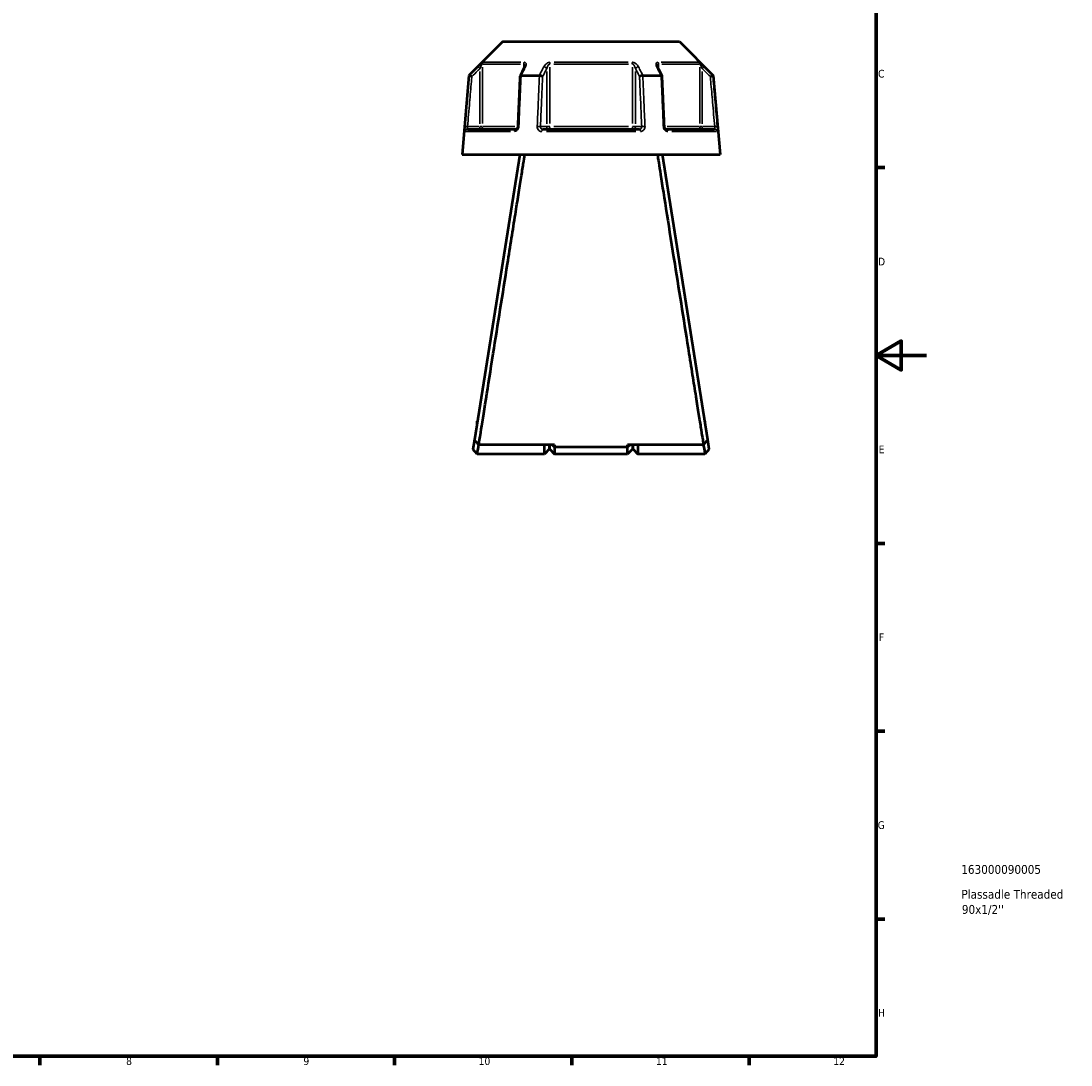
# Model space of a CAD drawing. Header units: millimetres. Extents: x 0 to 898, y 0 to 833.
# Tile 9 of 10: x 483 to 898, y 17 to 429. Entities that reach past the tile are written whole.
import ezdxf

# ---------------------------------------------------------------- set-up
doc = ezdxf.new("R2010")
doc.units = ezdxf.units.MM
for name, color, linetype, lineweight in [('Border (ANSI)', 7, 'Continuous', 70), ('Title (ISO)', 7, 'Continuous', 50), ('Visible (ANSI)', 7, 'Continuous', 50), ('Visible Narrow (ANSI)', 7, 'Continuous', 35)]:
    doc.layers.add(name, color=color, linetype=linetype, lineweight=lineweight)
doc.styles.add('Note Text (ANSI)', font='tahoma.ttf')
doc.styles.add('Note Text (ISO)', font='tahoma.ttf')

# ---------------------------------------------------------------- blocks, each defined once
blk = doc.blocks.new('Borders Default Border')
at = {"layer": 'Border (ANSI)'}
for p, q in [((821, 371.25), (824.45, 371.25)), ((821, 222.75), (824.45, 222.75)), ((821, 148.5), (824.45, 148.5)), ((821, 74.25), (824.45, 74.25)), ((490.58, 20), (490.58, 16.55)), ((560.67, 20), (560.67, 16.55)), ((630.75, 20), (630.75, 16.55)), ((700.83, 20), (700.83, 16.55)), ((770.92, 20), (770.92, 16.55))]:
    blk.add_line(p, q, dxfattribs=at)
at = {"layer": 'Border (ANSI)', "flags": 128}
for points in [[(20, 20), (20, 574), (821, 574), (821, 20), (20, 20)], [(841, 297), (821, 297), (831, 302.77), (831, 291.23), (821, 297)]]:
    blk.add_lwpolyline(points, dxfattribs=at)
at = {"layer": 'Border (ANSI)', "attachment_point": 7, "style": 'Note Text (ANSI)'}
for s, insert, char_height in [('C', (821.8, 406.8), 3.05), ('D', (821.81, 332.6), 3.05), ('E', (822.05, 258.35), 3.05), ('F', (822.14, 184.1), 3.05), ('G', (821.66, 109.79), 3.05), ('H', (821.81, 35.6), 3.05), ('8', (524.63, 16.48), 3.05), ('9', (594.7, 16.49), 3.05), ('10', (663.96, 16.49), 3.048), ('11', (734.04, 16.55), 3.048), ('12', (804.13, 16.55), 3.048)]:
    blk.add_mtext(s, dxfattribs=dict(at, insert=insert, char_height=char_height))
blk = doc.blocks.new('Title Blocks ISO')
at = {"layer": 'Title (ISO)', "style": 'Note Text (ISO)'}
for tag, p in [('PART_NUMBER_001', (33.69, 72.11)), ('DESCRIPTION_001', (33.74, 62.29)), ('DESCRIPTION_002', (33.93, 56.3))]:
    blk.add_attdef(tag, p, '', height=3.5, dxfattribs=at)

msp = doc.modelspace()

# ---------------------------------------------------------------- linework, layer by layer
at = {"layer": 'Visible (ANSI)'}
for p, q in [((673.502, 421.05), (660.124, 407.672)), ((673.502, 421.05), (743.283, 421.05)), ((743.283, 421.05), (756.662, 407.672)), ((660.124, 407.672), (657.393, 376.455)), ((660.124, 407.672), (660.303, 407.672)), ((680.745, 407.672), (687.952, 407.672)), ((728.834, 407.672), (736.041, 407.672)), ((756.482, 407.672), (756.662, 407.672)), ((756.662, 407.672), (759.393, 376.455)), ((659.563, 386.455), (678.695, 386.455)), ((689.261, 386.455), (727.525, 386.455)), ((738.09, 386.455), (757.222, 386.455)), ((657.393, 376.455), (759.393, 376.455)), ((680.193, 376.455), (662.29, 263.704)), ((754.495, 263.704), (736.593, 376.455)), ((663.273, 271.03), (663.273, 269.891)), ((663.454, 271.03), (663.273, 271.03)), ((753.513, 271.03), (753.332, 271.03)), ((753.513, 269.891), (753.513, 271.03)), ((662.29, 263.704), (661.706, 260.026)), ((693.943, 261.676), (663.97, 261.676)), ((689.943, 258.05), (689.943, 261.676)), ((691.943, 261.676), (691.943, 260.05)), ((691.943, 260.05), (691.943, 261.676)), ((692.976, 261.676), (693.943, 260.753)), ((693.943, 261.676), (693.943, 260.753)), ((752.816, 261.676), (722.843, 261.676)), ((723.809, 261.676), (722.843, 260.753)), ((722.843, 260.753), (722.843, 261.676)), ((724.843, 260.05), (724.843, 261.676)), ((724.843, 261.676), (724.843, 260.05)), ((726.843, 261.676), (726.843, 258.05)), ((755.079, 260.026), (754.495, 263.704)), ((663.393, 258.05), (661.706, 260.025)), ((689.943, 258.05), (663.393, 258.05)), ((691.943, 260.05), (689.943, 258.05)), ((691.943, 260.05), (693.943, 258.05)), ((693.943, 260.753), (693.943, 258.05)), ((722.843, 260.753), (693.943, 260.753)), ((722.843, 258.05), (693.943, 258.05)), ((722.843, 258.05), (722.843, 260.753)), ((724.843, 260.05), (722.843, 258.05)), ((724.843, 260.05), (726.843, 258.05)), ((753.393, 258.05), (726.843, 258.05)), ((755.079, 260.025), (753.393, 258.05))]:
    msp.add_line(p, q, dxfattribs=at)
for centre, major_axis, ratio, start_param, end_param in [((6693.858, -11242.296), (199.455, -16445.544), 0.5089738, 3.918737, 3.9190254), ((-5191.013, -11073.49), (197.571, 16207.287), 0.5090191, 5.505782, 5.5060747)]:
    msp.add_ellipse(centre, major_axis=major_axis, ratio=ratio, start_param=start_param, end_param=end_param, dxfattribs=at)
for points, knots in [([(682.146, 411.376), (682.146, 411.362), (682.145, 411.341), (682.138, 411.291), (682.133, 411.262), (682.118, 411.195), (682.107, 411.158), (682.081, 411.079), (682.066, 411.037), (682.029, 410.949), (682.008, 410.903), (681.984, 410.856)], [0.20265986, 0.20265986, 0.20265986, 0.20265986, 0.23121109, 0.23121109, 0.25976233, 0.25976233, 0.28831356, 0.28831356, 0.3168648, 0.3168648, 0.34541603, 0.34541603, 0.34541603, 0.34541603]), ([(734.801, 410.856), (734.777, 410.903), (734.756, 410.949), (734.72, 411.037), (734.704, 411.079), (734.678, 411.158), (734.668, 411.195), (734.652, 411.262), (734.647, 411.291), (734.641, 411.341), (734.64, 411.362), (734.64, 411.376)], [0, 0, 0, 0, 0.02855139, 0.02855139, 0.05710278, 0.05710278, 0.08565416, 0.08565416, 0.11420555, 0.11420555, 0.14275694, 0.14275694, 0.14275694, 0.14275694]), ([(661.266, 407.222), (661.265, 407.223), (661.263, 407.223), (661.143, 407.279), (661.025, 407.334), (660.804, 407.438), (660.702, 407.486), (660.526, 407.568), (660.453, 407.602), (660.348, 407.651), (660.316, 407.666), (660.306, 407.671)], [-0.15376244, -0.15376244, -0.15376244, -0.15376244, -0.15328717, -0.15328717, -0.11411418, -0.11411418, -0.07545204, -0.07545204, -0.036957, -0.036957, 0, 0, 0, 0]), ([(680.288, 407.448), (680.229, 406.118), (680.171, 404.788), (680.054, 402.128), (679.996, 400.798), (679.879, 398.138), (679.821, 396.808), (679.704, 394.149), (679.645, 392.819), (679.529, 390.159), (679.47, 388.829), (679.412, 387.499)], [0.6122723, 0.6122723, 0.6122723, 0.6122723, 1.0127876, 1.0127876, 1.4133029, 1.4133029, 1.8138182, 1.8138182, 2.2143335, 2.2143335, 2.6148488, 2.6148488, 2.6148488, 2.6148488]), ([(680.724, 407.671), (680.622, 407.666), (680.536, 407.651), (680.394, 407.602), (680.343, 407.568), (680.298, 407.503), (680.289, 407.476), (680.288, 407.448)], [-0.153645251, -0.153645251, -0.153645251, -0.153645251, -0.11660189, -0.11660189, -0.078016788, -0.078016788, -0.055255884, -0.055255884, -0.055255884, -0.055255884]), ([(689.246, 407.222), (689.245, 407.223), (689.245, 407.223), (689.184, 407.279), (689.105, 407.334), (688.917, 407.438), (688.809, 407.486), (688.575, 407.568), (688.451, 407.602), (688.205, 407.651), (688.086, 407.666), (687.975, 407.671)], [-0.15376244, -0.15376244, -0.15376244, -0.15376244, -0.1532873, -0.1532873, -0.11411423, -0.11411423, -0.07545229, -0.07545229, -0.03695706, -0.03695706, 0, 0, 0, 0]), ([(728.811, 407.671), (728.699, 407.666), (728.58, 407.651), (728.334, 407.602), (728.21, 407.568), (727.976, 407.486), (727.868, 407.438), (727.68, 407.334), (727.601, 407.279), (727.541, 407.223), (727.54, 407.223), (727.539, 407.222)], [-0.15364527, -0.15364527, -0.15364527, -0.15364527, -0.1166019, -0.1166019, -0.07801677, -0.07801677, -0.03926455, -0.03926455, 0, 0, 0.00047624, 0.00047624, 0.00047624, 0.00047624]), ([(736.498, 407.448), (736.496, 407.476), (736.487, 407.503), (736.442, 407.568), (736.391, 407.602), (736.25, 407.651), (736.163, 407.666), (736.062, 407.671)], [-0.09816014, -0.09816014, -0.09816014, -0.09816014, -0.07545233, -0.07545233, -0.036957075, -0.036957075, 0, 0, 0, 0]), ([(737.373, 387.499), (737.315, 388.829), (737.257, 390.159), (737.14, 392.819), (737.082, 394.149), (736.965, 396.808), (736.906, 398.138), (736.79, 400.798), (736.731, 402.128), (736.614, 404.788), (736.556, 406.118), (736.498, 407.448)], [1.2046153, 1.2046153, 1.2046153, 1.2046153, 1.6051306, 1.6051306, 2.005646, 2.005646, 2.4061613, 2.4061613, 2.8066766, 2.8066766, 3.2071919, 3.2071919, 3.2071919, 3.2071919]), ([(755.519, 407.222), (755.521, 407.223), (755.522, 407.223), (755.642, 407.279), (755.76, 407.334), (755.981, 407.438), (756.083, 407.486), (756.259, 407.568), (756.333, 407.602), (756.438, 407.651), (756.469, 407.666), (756.48, 407.671)], [-0.00047638, -0.00047638, -0.00047638, -0.00047638, 0, 0, 0.03926447, 0.03926447, 0.07801689, 0.07801689, 0.11660183, 0.11660183, 0.15364513, 0.15364513, 0.15364513, 0.15364513]), ([(679.412, 387.499), (679.408, 387.4), (679.393, 387.3), (679.344, 387.109), (679.31, 387.018), (679.228, 386.853), (679.181, 386.78), (679.079, 386.655), (679.026, 386.604), (678.919, 386.523), (678.866, 386.496), (678.772, 386.461), (678.731, 386.455), (678.695, 386.455)], [0, 0, 0, 0, 0.05067005, 0.05067005, 0.10084685, 0.10084685, 0.1507669, 0.1507669, 0.20138762, 0.20138762, 0.25586434, 0.25586434, 0.31481094, 0.31481094, 0.31481094, 0.31481094]), ([(738.09, 386.455), (738.052, 386.455), (738.008, 386.462), (737.901, 386.504), (737.838, 386.54), (737.718, 386.643), (737.662, 386.703), (737.562, 386.845), (737.518, 386.925), (737.445, 387.099), (737.417, 387.193), (737.385, 387.359), (737.377, 387.429), (737.373, 387.499)], [0, 0, 0, 0, 0.06296271, 0.06296271, 0.12592542, 0.12592542, 0.17893056, 0.17893056, 0.22915943, 0.22915943, 0.27910739, 0.27910739, 0.31481354, 0.31481354, 0.31481354, 0.31481354]), ([(663.97, 261.676), (664.133, 262.7), (664.397, 264.352), (665.273, 269.846), (665.993, 274.357), (667.697, 285.056), (668.671, 291.167), (670.608, 303.346), (671.55, 309.272), (672.504, 315.275), (673.457, 321.278), (674.422, 327.357), (675.904, 336.702), (676.442, 340.099), (677.479, 346.643), (677.978, 349.791), (678.89, 355.553), (679.307, 358.188), (680.08, 363.073), (680.436, 365.323), (681.069, 369.329), (681.348, 371.095), (681.83, 374.145), (682.033, 375.43), (682.195, 376.455)], [0.2061334, 0.2061334, 0.2061334, 0.2061334, 0.4610233, 0.4610233, 0.8347845, 0.8347845, 1.1940112, 1.1940112, 1.4977294, 1.4977294, 1.4977294, 1.8014476, 1.8014476, 1.9805842, 1.9805842, 2.1597208, 2.1597208, 2.3279463, 2.3279463, 2.4961719, 2.4961719, 2.6609301, 2.6609301, 2.8256883, 2.8256883, 2.8256883, 2.8256883]), ([(734.59, 376.455), (734.88, 374.62), (735.302, 371.952), (736.51, 364.311), (737.363, 358.918), (739.278, 346.819), (740.332, 340.169), (742.363, 327.357), (743.328, 321.278), (744.282, 315.275), (745.235, 309.272), (746.177, 303.346), (747.59, 294.467), (748.096, 291.288), (749.054, 285.271), (749.506, 282.434), (750.315, 277.353), (750.677, 275.083), (751.33, 270.986), (751.622, 269.159), (752.118, 266.047), (752.326, 264.748), (752.626, 262.867), (752.733, 262.193), (752.816, 261.676)], [-2.8256883, -2.8256883, -2.8256883, -2.8256883, -2.5308127, -2.5308127, -2.1597208, -2.1597208, -1.8014476, -1.8014476, -1.4977294, -1.4977294, -1.4977294, -1.1940112, -1.1940112, -1.0143978, -1.0143978, -0.8347845, -0.8347845, -0.6662728, -0.6662728, -0.4977611, -0.4977611, -0.3345939, -0.3345939, -0.2061334, -0.2061334, -0.2061334, -0.2061334]), ([(663.97, 261.676), (663.69, 262.014), (663.41, 262.352), (662.85, 263.028), (662.57, 263.366), (662.29, 263.704)], [-0.26328472, -0.26328472, -0.26328472, -0.26328472, -0.13166724, -0.13166724, 0, 0, 0, 0]), ([(663.393, 258.051), (663.393, 258.051), (663.423, 258.232), (663.557, 259.049), (663.681, 259.804), (663.886, 261.064), (663.935, 261.363), (663.986, 261.677)], [-3.14159265, -3.14159265, -3.14159265, -3.14159265, -2.7691427, -2.7691427, -2.28504359, -2.28504359, -2.14641893, -2.14641893, -2.14641893, -2.14641893]), ([(752.8, 261.677), (752.85, 261.363), (752.899, 261.064), (753.104, 259.804), (753.228, 259.049), (753.363, 258.232), (753.392, 258.051), (753.393, 258.051)], [2.14641893, 2.14641893, 2.14641893, 2.14641893, 2.28504359, 2.28504359, 2.7691427, 2.7691427, 3.14159265, 3.14159265, 3.14159265, 3.14159265]), ([(754.495, 263.704), (754.215, 263.366), (753.935, 263.028), (753.376, 262.352), (753.096, 262.014), (752.816, 261.676)], [-0.26328429, -0.26328429, -0.26328429, -0.26328429, -0.13161625, -0.13161625, 0, 0, 0, 0])]:
    msp.add_open_spline(points, degree=3, knots=knots, dxfattribs=at)
for points in [[(660.303, 407.672), (660.304, 407.672), (660.305, 407.671), (660.306, 407.671)], [(680.724, 407.671), (680.731, 407.671), (680.738, 407.672), (680.745, 407.672)], [(687.952, 407.672), (687.959, 407.672), (687.967, 407.671), (687.975, 407.671)], [(728.811, 407.671), (728.818, 407.671), (728.826, 407.672), (728.834, 407.672)], [(736.041, 407.672), (736.048, 407.672), (736.055, 407.671), (736.062, 407.671)], [(756.48, 407.671), (756.48, 407.671), (756.481, 407.672), (756.482, 407.672)]]:
    msp.add_open_spline(points, degree=3, dxfattribs=at)
at = {"layer": 'Visible Narrow (ANSI)'}
for p, q in [((663.766, 411.108), (664.411, 410.46)), ((665.455, 388.691), (665.455, 410.94)), ((680.461, 412.176), (665.716, 412.176)), ((666.005, 412.883), (680.65, 412.883)), ((681.76, 412.088), (681.76, 410.498)), ((692.087, 388.691), (692.087, 410.94)), ((723.137, 412.176), (693.648, 412.176)), ((693.748, 412.883), (723.038, 412.883)), ((724.698, 410.94), (724.698, 388.691)), ((735.025, 410.498), (735.025, 412.088)), ((736.135, 412.883), (750.781, 412.883)), ((751.069, 412.176), (736.324, 412.176)), ((751.331, 410.94), (751.331, 388.691)), ((752.374, 410.46), (753.02, 411.108)), ((664.464, 409.259), (664.464, 388.603)), ((690.845, 409.259), (690.845, 388.603)), ((725.94, 388.603), (725.94, 409.259)), ((752.321, 388.603), (752.321, 409.259)), ((659.457, 387.462), (658.547, 387.541)), ((664.217, 387.455), (659.777, 387.455)), ((664.464, 387.377), (664.464, 386.458)), ((665.442, 387.455), (664.536, 387.455)), ((665.69, 387.455), (678.298, 387.455)), ((690.722, 387.455), (688.502, 387.455)), ((692.02, 387.455), (690.883, 387.455)), ((693.648, 387.455), (723.137, 387.455)), ((725.902, 387.455), (724.765, 387.455)), ((728.284, 387.455), (726.064, 387.455)), ((738.487, 387.455), (751.096, 387.455)), ((752.25, 387.455), (751.343, 387.455)), ((752.321, 386.458), (752.321, 387.377)), ((757.008, 387.455), (752.568, 387.455)), ((758.239, 387.541), (757.329, 387.462)), ((676.52, 385.542), (658.863, 385.542)), ((726.05, 385.542), (690.736, 385.542)), ((757.922, 385.542), (740.265, 385.542))]:
    msp.add_line(p, q, dxfattribs=at)
for centre, major_axis, ratio, start_param, end_param in [((666.445, 412.176), (0, -1), 0.9904959, 3.9662607, 4.6731191), ((682.374, 412.176), (0, 1), 0.6143631, 0.8246681, 1.5315264), ((682.878, 410.407), (-0.894, 0.449), 0.6136988, 5.5048942, 6.2422226), ((689.979, 410.407), (-0.894, 0.449), 0.6136988, 3.9026286, 5.2571626), ((692.463, 412.176), (0, -1), 0.3761328, 3.9662607, 4.6731191), ((724.322, 412.176), (0, 1), 0.3761328, 4.7516589, 5.4585172), ((726.806, 410.407), (-0.894, -0.449), 0.6136988, 4.1676154, 5.5221494), ((733.908, 410.407), (0.894, 0.449), 0.6136988, 0.0409627, 0.7782911), ((734.411, 412.176), (0, -1), 0.6143631, 1.6100662, 2.3169246), ((750.34, 412.176), (0, 1), 0.9904959, 4.7516589, 5.4585172), ((659.563, 385.455), (0, 1), 0.992287, 0.0741765, 1.4093534), ((664.464, 387.455), (0, -1), 0.9904959, 0.0785398, 1.4922565), ((678.695, 385.455), (0, 1), 0.6034974, 0.0741765, 1.4093534), ((680.411, 387.455), (-0.999, 0.044), 0.0757423, 5.369153, 6.2350783), ((687.512, 387.455), (0.999, -0.044), 0.0757423, 0.5996329, 1.9382948), ((689.261, 385.455), (0, 1), 0.3887896, 0.0741765, 1.4093534), ((691.711, 387.455), (0, -1), 0.8660254, 4.7909288, 6.2046455), ((691.711, 387.455), (0, -1), 0.3761328, 0.0785398, 1.4922565), ((725.074, 387.455), (0, -1), 0.3761328, 4.7909288, 6.2046455), ((725.074, 387.455), (0, -1), 0.8660254, 0.0785398, 1.4922565), ((727.525, 385.455), (0, 1), 0.3887896, 4.8738319, 6.2090088), ((729.273, 387.455), (0.999, 0.044), 0.0757423, 1.2032978, 2.5419597), ((736.374, 387.455), (0.999, 0.044), 0.0757423, 0.048107, 0.9140323), ((738.09, 385.455), (0, 1), 0.6034974, 4.8738319, 6.2090088), ((752.321, 387.455), (0, -1), 0.9904959, 4.7909288, 6.2046455), ((757.222, 385.455), (0, 1), 0.992287, 4.8738319, 6.2090088)]:
    msp.add_ellipse(centre, major_axis=major_axis, ratio=ratio, start_param=start_param, end_param=end_param, dxfattribs=at)
for points, knots in [([(663.76, 411.114), (663.456, 410.812), (663.152, 410.509), (662.849, 410.207), (662, 409.362), (661.152, 408.517), (660.303, 407.672)], [-0.97913562, -0.97913562, -0.97913562, -0.97913562, -0.85053037, -0.85053037, -0.85053037, -0.49132607, -0.49132607, -0.49132607, -0.49132607]), ([(665.745, 412.883), (665.713, 412.883), (665.639, 412.84), (665.308, 412.59), (664.952, 412.266), (664.318, 411.664), (664.037, 411.39), (663.76, 411.114)], [-0.34541645, -0.34541645, -0.34541645, -0.34541645, -0.27620858, -0.27620858, -0.11734182, -0.11734182, 0, 0, 0, 0]), ([(664.464, 410.407), (664.603, 410.683), (664.743, 410.957), (665.06, 411.559), (665.238, 411.883), (665.402, 412.133), (665.439, 412.176), (665.455, 412.176)], [0, 0, 0, 0, 0.11734182, 0.11734182, 0.27620858, 0.27620858, 0.34541645, 0.34541645, 0.34541645, 0.34541645]), ([(680.745, 407.672), (681.168, 408.517), (681.591, 409.362), (682.014, 410.206), (682.166, 410.509), (682.317, 410.811), (682.469, 411.114)], [-2.13929006, -2.13929006, -2.13929006, -2.13929006, -1.78011512, -1.78011512, -1.78011512, -1.65148051, -1.65148051, -1.65148051, -1.65148051]), ([(681.76, 412.176), (681.794, 412.176), (681.826, 412.17), (681.904, 412.141), (681.947, 412.108), (682.031, 412.004), (682.067, 411.924), (682.117, 411.747), (682.132, 411.651), (682.144, 411.493), (682.146, 411.435), (682.146, 411.376)], [0, 0, 0, 0, 0.02585168, 0.02585168, 0.06721438, 0.06721438, 0.12288915, 0.12288915, 0.17445287, 0.17445287, 0.20265986, 0.20265986, 0.20265986, 0.20265986]), ([(682.469, 411.114), (682.58, 411.335), (682.659, 411.555), (682.734, 411.937), (682.742, 412.104), (682.701, 412.358), (682.67, 412.454), (682.567, 412.631), (682.492, 412.711), (682.32, 412.815), (682.234, 412.848), (682.075, 412.878), (682.009, 412.883), (681.94, 412.883)], [-0.34541603, -0.34541603, -0.34541603, -0.34541603, -0.25141662, -0.25141662, -0.17445287, -0.17445287, -0.12288915, -0.12288915, -0.06721438, -0.06721438, -0.02585168, -0.02585168, 0, 0, 0, 0]), ([(689.684, 411.114), (689.532, 410.812), (689.379, 410.509), (689.227, 410.207), (688.802, 409.362), (688.377, 408.517), (687.952, 407.672)], [-2.99079873, -2.99079873, -2.99079873, -2.99079873, -2.86219139, -2.86219139, -2.86219139, -2.50298918, -2.50298918, -2.50298918, -2.50298918]), ([(692.197, 412.883), (691.995, 412.883), (691.781, 412.846), (691.049, 412.611), (690.595, 412.277), (690.013, 411.664), (689.823, 411.39), (689.684, 411.114)], [-0.34541684, -0.34541684, -0.34541684, -0.34541684, -0.28109054, -0.28109054, -0.11734182, -0.11734182, 0, 0, 0, 0]), ([(690.845, 410.407), (690.914, 410.683), (691.009, 410.957), (691.297, 411.57), (691.522, 411.904), (691.882, 412.139), (691.988, 412.176), (692.087, 412.176)], [0, 0, 0, 0, 0.11734182, 0.11734182, 0.28109054, 0.28109054, 0.34541684, 0.34541684, 0.34541684, 0.34541684]), ([(727.101, 411.114), (726.99, 411.335), (726.845, 411.555), (726.522, 411.938), (726.354, 412.104), (726.035, 412.358), (725.896, 412.454), (725.588, 412.631), (725.417, 412.711), (725.106, 412.815), (724.971, 412.848), (724.752, 412.878), (724.669, 412.883), (724.588, 412.883)], [-0.345416, -0.345416, -0.345416, -0.345416, -0.25131567, -0.25131567, -0.17440412, -0.17440412, -0.12292214, -0.12292214, -0.06721438, -0.06721438, -0.02585168, -0.02585168, 0, 0, 0, 0]), ([(724.698, 412.176), (724.738, 412.176), (724.779, 412.17), (724.886, 412.141), (724.953, 412.108), (725.106, 412.004), (725.191, 411.924), (725.343, 411.747), (725.411, 411.651), (725.569, 411.397), (725.652, 411.231), (725.813, 410.848), (725.885, 410.628), (725.94, 410.407)], [0, 0, 0, 0, 0.02585168, 0.02585168, 0.06721438, 0.06721438, 0.12292214, 0.12292214, 0.17440412, 0.17440412, 0.25131567, 0.25131567, 0.345416, 0.345416, 0.345416, 0.345416]), ([(728.834, 407.672), (728.409, 408.517), (727.983, 409.362), (727.558, 410.207), (727.406, 410.509), (727.254, 410.812), (727.101, 411.114)], [-2.13929006, -2.13929006, -2.13929006, -2.13929006, -1.78008785, -1.78008785, -1.78008785, -1.65148051, -1.65148051, -1.65148051, -1.65148051]), ([(734.845, 412.883), (734.678, 412.883), (734.532, 412.848), (734.113, 412.618), (734.024, 412.281), (734.088, 411.664), (734.178, 411.39), (734.317, 411.114)], [-0.34541683, -0.34541683, -0.34541683, -0.34541683, -0.28278882, -0.28278882, -0.11734182, -0.11734182, 0, 0, 0, 0]), ([(734.317, 411.114), (734.468, 410.812), (734.619, 410.509), (734.771, 410.207), (735.194, 409.362), (735.617, 408.517), (736.041, 407.672)], [-3.30092146, -3.30092146, -3.30092146, -3.30092146, -3.17235886, -3.17235886, -3.17235886, -2.81311191, -2.81311191, -2.81311191, -2.81311191]), ([(734.64, 411.377), (734.64, 411.673), (734.689, 411.937), (734.871, 412.141), (734.943, 412.176), (735.025, 412.176)], [0.14275694, 0.14275694, 0.14275694, 0.14275694, 0.28278882, 0.28278882, 0.34541683, 0.34541683, 0.34541683, 0.34541683]), ([(753.025, 411.114), (752.802, 411.336), (752.576, 411.557), (752.177, 411.941), (752.002, 412.106), (751.726, 412.359), (751.62, 412.454), (751.415, 412.631), (751.318, 412.711), (751.179, 412.815), (751.129, 412.848), (751.07, 412.878), (751.053, 412.883), (751.041, 412.883)], [-0.34541583, -0.34541583, -0.34541583, -0.34541583, -0.25081718, -0.25081718, -0.17415567, -0.17415567, -0.12305037, -0.12305037, -0.06721438, -0.06721438, -0.02585168, -0.02585168, 0, 0, 0, 0]), ([(751.331, 412.176), (751.337, 412.176), (751.345, 412.17), (751.375, 412.141), (751.399, 412.108), (751.468, 412.004), (751.517, 411.924), (751.619, 411.747), (751.672, 411.652), (751.81, 411.399), (751.897, 411.234), (752.097, 410.85), (752.209, 410.629), (752.321, 410.407)], [0, 0, 0, 0, 0.02585168, 0.02585168, 0.06721438, 0.06721438, 0.12305037, 0.12305037, 0.17415567, 0.17415567, 0.25081718, 0.25081718, 0.34541583, 0.34541583, 0.34541583, 0.34541583]), ([(756.482, 407.672), (755.633, 408.517), (754.785, 409.362), (753.936, 410.207), (753.632, 410.509), (753.329, 410.812), (753.025, 411.114)], [-2.13929006, -2.13929006, -2.13929006, -2.13929006, -1.78001376, -1.78001376, -1.78001376, -1.65148051, -1.65148051, -1.65148051, -1.65148051]), ([(660.306, 407.671), (660.238, 406.907), (660.171, 406.142), (659.864, 402.64), (659.623, 399.902), (659.383, 397.165), (659.104, 393.987), (658.825, 390.809), (658.543, 387.601), (658.54, 387.572), (658.538, 387.542)], [-3.225245, -3.225245, -3.225245, -3.225245, -2.9950099, -2.9950099, -2.1705556, -2.1705556, -2.1705556, -1.2135013, -1.2135013, -1.2046153, -1.2046153, -1.2046153, -1.2046153]), ([(659.531, 387.455), (659.533, 387.485), (659.536, 387.514), (659.817, 390.722), (660.096, 393.9), (660.375, 397.077), (660.616, 399.815), (660.856, 402.553), (661.153, 405.934), (661.21, 406.578), (661.266, 407.222)], [1.2046153, 1.2046153, 1.2046153, 1.2046153, 1.2135013, 1.2135013, 2.1705556, 2.1705556, 2.1705556, 2.9950099, 2.9950099, 3.1888968, 3.1888968, 3.1888968, 3.1888968]), ([(661.266, 407.222), (662.028, 407.981), (662.791, 408.74), (663.553, 409.499), (663.857, 409.802), (664.16, 410.104), (664.464, 410.407)], [0.52779152, 0.52779152, 0.52779152, 0.52779152, 0.85053037, 0.85053037, 0.85053037, 0.97913562, 0.97913562, 0.97913562, 0.97913562]), ([(679.842, 387.542), (679.844, 387.572), (679.845, 387.601), (679.985, 390.809), (680.125, 393.987), (680.264, 397.165), (680.384, 399.902), (680.503, 402.64), (680.657, 406.142), (680.69, 406.907), (680.724, 407.671)], [-2.6148488, -2.6148488, -2.6148488, -2.6148488, -2.6059628, -2.6059628, -1.6489085, -1.6489085, -1.6489085, -0.8244543, -0.8244543, -0.5942191, -0.5942191, -0.5942191, -0.5942191]), ([(687.975, 407.671), (687.941, 406.907), (687.907, 406.142), (687.753, 402.64), (687.632, 399.902), (687.512, 397.165), (687.372, 393.987), (687.232, 390.809), (687.091, 387.601), (687.089, 387.572), (687.088, 387.542)], [-3.225245, -3.225245, -3.225245, -3.225245, -2.9950099, -2.9950099, -2.1705556, -2.1705556, -2.1705556, -1.2135013, -1.2135013, -1.2046153, -1.2046153, -1.2046153, -1.2046153]), ([(688.378, 387.455), (688.38, 387.485), (688.381, 387.514), (688.522, 390.722), (688.661, 393.9), (688.801, 397.077), (688.921, 399.815), (689.041, 402.553), (689.19, 405.934), (689.218, 406.578), (689.246, 407.222)], [1.2046153, 1.2046153, 1.2046153, 1.2046153, 1.2135013, 1.2135013, 2.1705556, 2.1705556, 2.1705556, 2.9950099, 2.9950099, 3.1888968, 3.1888968, 3.1888968, 3.1888968]), ([(689.246, 407.222), (689.627, 407.981), (690.008, 408.74), (690.389, 409.499), (690.541, 409.802), (690.693, 410.104), (690.845, 410.407)], [2.53945463, 2.53945463, 2.53945463, 2.53945463, 2.86219139, 2.86219139, 2.86219139, 2.99079873, 2.99079873, 2.99079873, 2.99079873]), ([(725.94, 410.407), (726.092, 410.104), (726.244, 409.802), (726.396, 409.499), (726.777, 408.74), (727.158, 407.981), (727.539, 407.222)], [1.65148051, 1.65148051, 1.65148051, 1.65148051, 1.78008785, 1.78008785, 1.78008785, 2.10282461, 2.10282461, 2.10282461, 2.10282461]), ([(727.539, 407.222), (727.567, 406.578), (727.596, 405.934), (727.744, 402.553), (727.864, 399.815), (727.985, 397.077), (728.124, 393.9), (728.264, 390.722), (728.404, 387.514), (728.406, 387.485), (728.407, 387.455)], [0.6305673, 0.6305673, 0.6305673, 0.6305673, 0.8244543, 0.8244543, 1.6489085, 1.6489085, 1.6489085, 2.6059628, 2.6059628, 2.6148488, 2.6148488, 2.6148488, 2.6148488]), ([(729.697, 387.542), (729.696, 387.572), (729.695, 387.601), (729.553, 390.809), (729.413, 393.987), (729.273, 397.165), (729.153, 399.902), (729.032, 402.64), (728.878, 406.142), (728.844, 406.907), (728.811, 407.671)], [-2.6148488, -2.6148488, -2.6148488, -2.6148488, -2.6059628, -2.6059628, -1.6489085, -1.6489085, -1.6489085, -0.8244543, -0.8244543, -0.5942191, -0.5942191, -0.5942191, -0.5942191]), ([(736.062, 407.671), (736.095, 406.907), (736.129, 406.142), (736.282, 402.64), (736.402, 399.902), (736.522, 397.165), (736.661, 393.987), (736.8, 390.809), (736.94, 387.601), (736.942, 387.572), (736.943, 387.542)], [-3.225245, -3.225245, -3.225245, -3.225245, -2.9950099, -2.9950099, -2.1705556, -2.1705556, -2.1705556, -1.2135013, -1.2135013, -1.2046153, -1.2046153, -1.2046153, -1.2046153]), ([(752.321, 410.407), (752.625, 410.105), (752.928, 409.802), (753.232, 409.5), (753.994, 408.741), (754.757, 407.981), (755.519, 407.222)], [1.65148051, 1.65148051, 1.65148051, 1.65148051, 1.78001376, 1.78001376, 1.78001376, 2.10282461, 2.10282461, 2.10282461, 2.10282461]), ([(755.519, 407.222), (755.576, 406.578), (755.632, 405.934), (755.929, 402.553), (756.17, 399.815), (756.41, 397.077), (756.689, 393.9), (756.968, 390.722), (757.25, 387.514), (757.252, 387.485), (757.255, 387.455)], [0.6305673, 0.6305673, 0.6305673, 0.6305673, 0.8244543, 0.8244543, 1.6489085, 1.6489085, 1.6489085, 2.6059629, 2.6059629, 2.6148488, 2.6148488, 2.6148488, 2.6148488]), ([(758.247, 387.542), (758.245, 387.572), (758.242, 387.601), (757.961, 390.809), (757.682, 393.987), (757.402, 397.165), (757.162, 399.902), (756.922, 402.64), (756.614, 406.142), (756.547, 406.907), (756.48, 407.671)], [-2.6148488, -2.6148488, -2.6148488, -2.6148488, -2.6059629, -2.6059629, -1.6489085, -1.6489085, -1.6489085, -0.8244543, -0.8244543, -0.5942191, -0.5942191, -0.5942191, -0.5942191]), ([(658.538, 387.542), (658.497, 387.071), (658.469, 386.601), (658.465, 385.972), (658.478, 385.766), (658.524, 385.579), (658.547, 385.542), (658.575, 385.542)], [-0.31481287, -0.31481287, -0.31481287, -0.31481287, -0.1729885, -0.1729885, -0.06653404, -0.06653404, 0, 0, 0, 0]), ([(659.563, 386.455), (659.536, 386.455), (659.513, 386.473), (659.469, 386.567), (659.457, 386.67), (659.462, 386.984), (659.489, 387.22), (659.531, 387.455)], [0, 0, 0, 0, 0.06653404, 0.06653404, 0.1729885, 0.1729885, 0.31481287, 0.31481287, 0.31481287, 0.31481287]), ([(678.094, 385.542), (678.442, 385.542), (678.8, 385.682), (679.289, 386.102), (679.455, 386.313), (679.676, 386.738), (679.748, 386.94), (679.82, 387.277), (679.837, 387.41), (679.842, 387.542)], [-0.31481094, -0.31481094, -0.31481094, -0.31481094, -0.18655676, -0.18655676, -0.10364264, -0.10364264, -0.03986256, -0.03986256, 0, 0, 0, 0]), ([(687.088, 387.542), (687.075, 387.253), (687.122, 386.964), (687.341, 386.395), (687.535, 386.126), (687.97, 385.774), (688.19, 385.662), (688.569, 385.562), (688.721, 385.542), (688.873, 385.542)], [-0.31481397, -0.31481397, -0.31481397, -0.31481397, -0.2278058, -0.2278058, -0.12655878, -0.12655878, -0.04867645, -0.04867645, 0, 0, 0, 0]), ([(689.261, 386.455), (689.181, 386.455), (689.102, 386.465), (688.907, 386.515), (688.795, 386.571), (688.578, 386.747), (688.484, 386.882), (688.383, 387.166), (688.366, 387.311), (688.378, 387.455)], [0, 0, 0, 0, 0.04867645, 0.04867645, 0.12655878, 0.12655878, 0.2278058, 0.2278058, 0.31481397, 0.31481397, 0.31481397, 0.31481397]), ([(728.407, 387.455), (728.413, 387.389), (728.412, 387.323), (728.395, 387.154), (728.368, 387.053), (728.271, 386.841), (728.191, 386.735), (727.937, 386.525), (727.735, 386.455), (727.525, 386.455)], [0, 0, 0, 0, 0.03982627, 0.03982627, 0.1035483, 0.1035483, 0.18638694, 0.18638694, 0.31481104, 0.31481104, 0.31481104, 0.31481104]), ([(727.912, 385.542), (728.314, 385.542), (728.709, 385.682), (729.218, 386.103), (729.382, 386.314), (729.588, 386.739), (729.649, 386.94), (729.697, 387.278), (729.703, 387.41), (729.697, 387.542)], [-0.31481104, -0.31481104, -0.31481104, -0.31481104, -0.18638694, -0.18638694, -0.1035483, -0.1035483, -0.03982627, -0.03982627, 0, 0, 0, 0]), ([(736.943, 387.542), (736.948, 387.436), (736.959, 387.33), (737.052, 386.812), (737.237, 386.421), (737.699, 385.898), (737.942, 385.727), (738.361, 385.572), (738.527, 385.542), (738.691, 385.542)], [-0.31481354, -0.31481354, -0.31481354, -0.31481354, -0.28284699, -0.28284699, -0.15713721, -0.15713721, -0.06043739, -0.06043739, 0, 0, 0, 0]), ([(757.255, 387.455), (757.266, 387.389), (757.277, 387.324), (757.301, 387.156), (757.312, 387.056), (757.328, 386.844), (757.329, 386.739), (757.312, 386.549), (757.287, 386.481), (757.24, 386.457), (757.231, 386.455), (757.222, 386.455)], [0, 0, 0, 0, 0.03957477, 0.03957477, 0.1028944, 0.1028944, 0.18520991, 0.18520991, 0.29222008, 0.29222008, 0.31481112, 0.31481112, 0.31481112, 0.31481112]), ([(758.21, 385.542), (758.22, 385.542), (758.229, 385.546), (758.277, 385.595), (758.303, 385.73), (758.321, 386.11), (758.32, 386.321), (758.304, 386.744), (758.293, 386.944), (758.269, 387.279), (758.259, 387.411), (758.247, 387.542)], [-0.31481112, -0.31481112, -0.31481112, -0.31481112, -0.29222008, -0.29222008, -0.18520991, -0.18520991, -0.1028944, -0.1028944, -0.03957477, -0.03957477, 0, 0, 0, 0])]:
    msp.add_open_spline(points, degree=3, knots=knots, dxfattribs=at)

# ---------------------------------------------------------------- block references
msp.add_blockref('Borders Default Border', (0, 0))
msp.add_blockref('Title Blocks ISO', (821, 20)).add_auto_attribs({'PART_NUMBER_001': '163000090005', 'DESCRIPTION_001': 'Plassadle Threaded', 'DESCRIPTION_002': "90x1/2''"})

doc.saveas('drawing.dxf')
